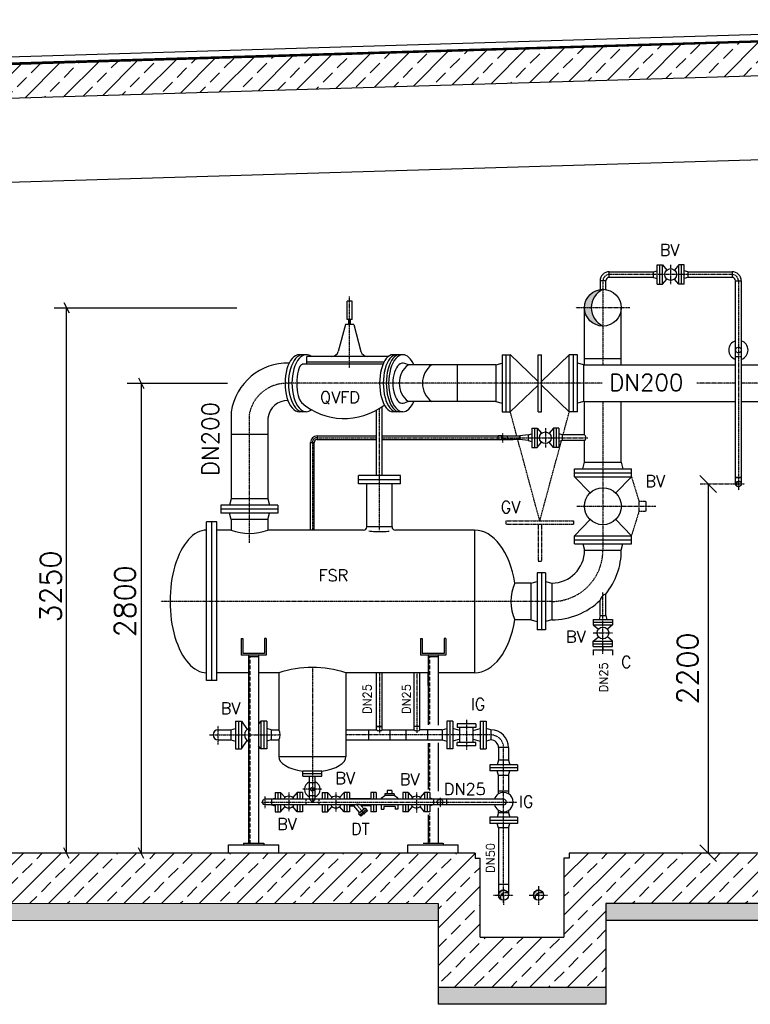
# Model space of a CAD drawing. Header units: millimetres. Extents: x -197187 to 231260338, y -45270 to 70505.
# Tile 74 of 85: x 74256 to 78611, y 8737 to 14603. Entities that reach past the tile are written whole.
import ezdxf
from ezdxf.enums import TextEntityAlignment as Align

# ---------------------------------------------------------------- set-up
doc = ezdxf.new("R2010")
doc.units = ezdxf.units.MM
doc.header["$LTSCALE"] = 0.5
for name, pattern in [('DASHDOT', [1, 0.5, -0.25, 0, -0.25]), ('DOT', [0.25, 0, -0.25]), ('HIDDEN', [0.375, 0.25, -0.125])]:
    doc.linetypes.add(name, pattern=pattern)
for name, color, linetype in [('21', 7, 'Continuous'), ('41', 7, 'Continuous'), ('42', 7, 'Continuous'), ('45', 7, 'Continuous'), ('8', 7, 'Continuous'), ('BEMAßUNG', 7, 'Continuous'), ('Beschriftung', 7, 'Continuous'), ('P-MU025ENTL', 7, 'Continuous'), ('P-MU025ENTLÜ', 7, 'Continuous'), ('P-MU050ENTL', 7, 'Continuous'), ('P-MU150AUSL', 7, 'Continuous'), ('P-MU150EINL', 7, 'Continuous'), ('P-MU200AUSL', 7, 'Continuous'), ('P-MU200EINL', 7, 'Continuous'), ('P-MU250AUSL', 7, 'Continuous')]:
    doc.layers.add(name, color=color, linetype=linetype)
doc.styles.add('ROMANS', font='ROMANS', dxfattribs={"height": 0.2})

# ---------------------------------------------------------------- blocks, each defined once
blk = doc.blocks.new('_Oblique')
at = {"color": 0, "linetype": 'ByBlock', "lineweight": -2}
blk.add_line((-0.5, -0.5), (0.5, 0.5), dxfattribs=at)

msp = doc.modelspace()

# ---------------------------------------------------------------- hatches: boundary and pattern name
at = {"lineweight": 5}
h = msp.add_hatch(dxfattribs=at)
h.set_pattern_fill('ANSI33', color=256, scale=25)
h.set_pattern_definition([(45, (102977.92, 14314.77), (-112.2532, 112.2532), []), (45, (103090.18, 14314.77), (-112.2532, 112.2532), [79.375, -39.6875])])
h.paths.add_polyline_path([(81635.78, 14539.136), (81615.789, 14558.536), (70605.838, 14228.238), (70585.847, 14207.638), (70585.847, 14046.9), (70605.838, 14027.5), (70635.78, 14028.398), (70675.78, 14069.598), (70675.78, 14029.598), (81615.789, 14357.798), (81635.78, 14378.398)])
h = msp.add_hatch(dxfattribs=at)
h.set_pattern_fill('ANSI33', color=256, scale=25)
h.set_pattern_definition([(45, (102252.92, 11568.5), (-112.2532, 112.2532), []), (45, (102365.18, 11568.5), (-112.2532, 112.2532), [79.375, -39.6875])])
h.paths.add_polyline_path([(81485.78, 9636.898), (81235.78, 9636.898), (81235.78, 14316.398), (81255.771, 14336.998), (81295.753, 14338.197), (81295.453, 14348.188), (81425.507, 14352.09), (81425.807, 14342.099), (81465.789, 14343.298), (81485.78, 14323.898)])
h.paths.add_polyline_path([(81235.78, 9636.898), (81485.78, 9636.898), (81485.78, 9336.898), (77750.78, 9336.898), (77750.78, 8836.898), (76750.78, 8836.898), (76750.78, 9336.898), (70735.78, 9336.898), (70735.78, 14001.398), (70755.771, 14021.998), (70795.753, 14023.197), (70795.453, 14033.188), (70925.507, 14037.09), (70925.807, 14027.099), (70965.789, 14028.298), (70985.78, 14008.898), (70985.78, 9636.898), (76970.78, 9636.898), (76970.78, 9606.898), (77000.78, 9606.898), (77000.78, 9136.898), (77500.78, 9136.898), (77500.78, 9606.898), (77530.78, 9606.898), (77530.78, 9636.898)])
at = {"layer": 'Beschriftung', "lineweight": 5}
h = msp.add_hatch(dxfattribs=at)
h.set_pattern_fill('BETON_UNBEWEHRT', color=256, scale=200, angle=90, pattern_type=2)
h.set_pattern_definition([(135, (96877.923, 54498.937), (-35.35534, -35.35534), [25, -12.5])])
h.paths.add_polyline_path([(77750.78, 9336.898), (81635.78, 9336.898), (81635.78, 9236.898), (77750.78, 9236.898)])
h.paths.add_polyline_path([(76750.78, 8836.898), (77750.78, 8836.898), (77750.78, 8736.898), (76750.78, 8736.898)])
h.paths.add_polyline_path([(70585.78, 9336.898), (76750.78, 9336.898), (76750.78, 9236.898), (70585.78, 9236.898)])
at = {"layer": 'P-MU025ENTLÜ', "linetype": 'Continuous', "ltscale": 10}
h = msp.add_hatch(color=256, dxfattribs=at)
h.paths.add_polyline_path([(78540.511, 11853.748), (78540.511, 11850.68, -0.18970256), (78552.327, 11848.911, 0.19675907)])
h.paths.add_polyline_path([(78540.511, 11850.68), (78540.511, 11853.748, 0.41421356), (78523.661, 11836.898), (78527.997, 11836.898, -0.31333681)])
h.paths.add_polyline_path([(78527.997, 11836.898), (78523.661, 11836.898, 0.33714491), (78536.015, 11820.659, -0.30307583)])
at = {"layer": 'P-MU050ENTL', "linetype": 'Continuous', "ltscale": 10}
h = msp.add_hatch(color=256, dxfattribs=at)
h.paths.add_polyline_path([(77140.78, 9417.048), (77140.78, 9400.9, -0.23800733), (77167.93, 9400.008, 0.28780619)])
h.paths.add_polyline_path([(77140.78, 9400.9), (77140.78, 9417.048, 0.41421356), (77110.63, 9386.898), (77126.437, 9386.898, -0.1710683)])
h.paths.add_polyline_path([(77126.437, 9386.898), (77110.63, 9386.898, 0.27424639), (77126.322, 9360.441, -0.23109795)])
h.paths.add_polyline_path([(77348.78, 9417.048, 0.41421356), (77318.63, 9386.898), (77334.437, 9386.898, -0.1710683), (77348.78, 9400.9)])
h.paths.add_polyline_path([(77348.78, 9417.048), (77348.78, 9400.9, -0.23800733), (77375.93, 9400.008, 0.28780619)])
h.paths.add_polyline_path([(77334.437, 9386.898), (77318.63, 9386.898, 0.27424639), (77334.322, 9360.441, -0.23109795)])
at = {"layer": 'P-MU200EINL', "linetype": 'Continuous', "ltscale": 10}
h = msp.add_hatch(color=256, dxfattribs=at)
h.dxf.hatch_style = 1
h.paths.add_polyline_path([(77732.78, 12996.448, 0.41421356), (77623.23, 12886.898), (77662.825, 12886.898, -0.29205151)])
h.paths.add_polyline_path([(77662.825, 12886.898), (77623.23, 12886.898, 0.41421356), (77732.78, 12777.348, -0.29205151)])

# ---------------------------------------------------------------- linework, layer by layer
for p, q in [((81630.421, 14602.648), (70585.847, 14271.305)), ((70605.838, 14228.238), (81615.789, 14558.536)), ((80842.28, 14542.334), (70585.847, 14234.641)), ((70585.847, 14232.64), (80842.28, 14540.333)), ((70675.78, 14029.598), (81640.78, 14358.548)), ((70985.78, 13538.898), (81235.78, 13846.398)), ((76970.78, 9636.898), (70985.78, 9636.898)), ((76970.78, 9636.898), (76970.78, 9606.898)), ((81235.78, 9636.898), (77530.78, 9636.898)), ((77530.78, 9636.898), (77530.78, 9606.898)), ((77530.78, 9636.898), (77530.78, 9606.898)), ((76970.78, 9606.898), (77000.78, 9606.898)), ((77000.78, 9136.898), (77000.78, 9606.898)), ((77500.78, 9606.898), (77500.78, 9136.898)), ((77530.78, 9606.898), (77500.78, 9606.898)), ((77530.78, 9606.898), (77500.78, 9606.898)), ((76750.78, 9336.898), (76750.78, 8736.898)), ((81635.78, 9336.898), (77750.78, 9336.898)), ((77750.78, 9336.898), (77750.78, 8736.898)), ((81635.78, 9236.898), (77750.78, 9236.898)), ((77000.78, 9136.898), (77500.78, 9136.898)), ((77750.78, 8836.898), (76750.78, 8836.898)), ((77750.78, 8736.898), (76750.78, 8736.898))]:
    msp.add_line(p, q)
at = {"lineweight": 5}
for p, q in [((76750.78, 9336.898), (70585.78, 9336.898)), ((70585.78, 9236.898), (76750.78, 9236.898))]:
    msp.add_line(p, q, dxfattribs=at)
at = {"layer": '21', "linetype": 'Continuous', "ltscale": 10}
for p, q in [((75930.197, 12330.764), (75936.038, 12322.206)), ((75735.33, 12131.898), (75516.23, 12131.898)), ((75990.13, 12083.898), (76011.43, 12083.898)), ((76028.78, 12122.548), (76028.78, 12101.248))]:
    msp.add_line(p, q, dxfattribs=at)
at = {"layer": '21', "linetype": 'DASHDOT', "ltscale": 10}
msp.add_line((76000.78, 12083.898), (76000.78, 11561.898), dxfattribs=at)
at = {"layer": '41', "linetype": 'Continuous', "ltscale": 10}
for p, q in [((77556.514, 12606.898), (77532.514, 12606.898)), ((77580.514, 12606.898), (77556.514, 12606.898)), ((77308.78, 12169.398), (77308.78, 12054.398)), ((77308.78, 12169.398), (77340.78, 12169.398)), ((77324.78, 12169.398), (77324.78, 12054.398)), ((77340.78, 12169.398), (77340.78, 12054.398)), ((77340.78, 12169.398), (77367.079, 12138.537)), ((77438.78, 12169.398), (77412.481, 12138.537)), ((77470.78, 12169.398), (77438.78, 12169.398)), ((77438.78, 12169.398), (77438.78, 12054.398)), ((77454.78, 12169.398), (77454.78, 12054.398)), ((77470.78, 12169.398), (77470.78, 12054.398)), ((75990.13, 11561.898), (75990.13, 12083.898)), ((76011.43, 11561.898), (76011.43, 12083.898)), ((76028.78, 12122.548), (76383.93, 12122.548)), ((76028.78, 12101.248), (76383.93, 12101.248)), ((76417.63, 12122.548), (77198.63, 12122.548)), ((76417.63, 12101.248), (77198.63, 12101.248)), ((77236.78, 12101.248), (77236.78, 12122.548)), ((77236.78, 12122.548), (77236.78, 12101.248)), ((77286.78, 12128.748), (77308.78, 12134.643)), ((77286.78, 12128.748), (77286.78, 12095.048)), ((77286.78, 12095.048), (77308.78, 12089.153)), ((77340.78, 12054.398), (77367.079, 12085.259)), ((77438.78, 12054.398), (77412.481, 12085.259)), ((77492.78, 12128.748), (77470.78, 12134.643)), ((77492.78, 12095.048), (77470.78, 12089.153)), ((77492.78, 12095.048), (77492.78, 12128.748)), ((77623.23, 12128.748), (77492.78, 12128.748)), ((77623.23, 12095.048), (77492.78, 12095.048)), ((77308.78, 12054.398), (77340.78, 12054.398)), ((77470.78, 12054.398), (77438.78, 12054.398)), ((77675.28, 11030.305), (77675.28, 10998.305)), ((75575.78, 10916.898), (75575.78, 10816.898)), ((75575.78, 10916.898), (75585.78, 10916.898)), ((75585.78, 10916.898), (75585.78, 10826.898)), ((75725.78, 10916.898), (75715.78, 10916.898)), ((75715.78, 10916.898), (75715.78, 10826.898)), ((75725.78, 10916.898), (75725.78, 10816.898)), ((76645.78, 10916.898), (76645.78, 10816.898)), ((76645.78, 10916.898), (76655.78, 10916.898)), ((76655.78, 10916.898), (76655.78, 10826.898)), ((76795.78, 10916.898), (76785.78, 10916.898)), ((76785.78, 10916.898), (76785.78, 10826.898)), ((76795.78, 10916.898), (76795.78, 10816.898)), ((75725.78, 10816.898), (75575.78, 10816.898)), ((75715.78, 10826.898), (75585.78, 10826.898)), ((75620.78, 10816.898), (75620.78, 9696.898)), ((75680.78, 10806.898), (75620.78, 10806.898)), ((75680.78, 10816.898), (75680.78, 9696.898)), ((76795.78, 10816.898), (76645.78, 10816.898)), ((76785.78, 10826.898), (76655.78, 10826.898)), ((76690.78, 10816.898), (76690.78, 10401.501)), ((76750.78, 10806.898), (76690.78, 10806.898)), ((76750.78, 10816.898), (76750.78, 10399.26)), ((76690.78, 10636.898), (76690.78, 10711.898)), ((76690.78, 10291.689), (76690.78, 10016.037)), ((76750.78, 10293.93), (76750.78, 10005.952)), ((76017.876, 10127.898), (76058.28, 10127.898)), ((76020.904, 10095.898), (76058.28, 10095.898)), ((76022.418, 10111.898), (76058.28, 10111.898)), ((76058.28, 10095.898), (76058.28, 10127.898)), ((76799.78, 9958.748), (76799.78, 9925.048)), ((76690.78, 9864.764), (76690.78, 9696.898)), ((76750.78, 9907.344), (76750.78, 9696.898)), ((75500.78, 9686.898), (75800.78, 9686.898)), ((75500.78, 9636.898), (75500.78, 9686.898)), ((75590.78, 9696.898), (75710.78, 9696.898)), ((75590.78, 9696.898), (75590.78, 9686.898)), ((75710.78, 9696.898), (75710.78, 9686.898)), ((75800.78, 9636.898), (75800.78, 9686.898)), ((76570.78, 9686.898), (76870.78, 9686.898)), ((76570.78, 9636.898), (76570.78, 9686.898)), ((76660.78, 9696.898), (76780.78, 9696.898)), ((76780.78, 9696.898), (76780.78, 9686.898)), ((76870.78, 9636.898), (76870.78, 9686.898))]:
    msp.add_line(p, q, dxfattribs=at)
at = {"layer": '41', "linetype": 'DASHDOT', "ltscale": 10}
for p, q in [((77389.78, 12169.398), (77389.78, 12054.398)), ((76028.78, 12111.898), (76383.93, 12111.898)), ((76417.63, 12111.898), (77642.923, 12111.898)), ((77136.63, 12083.902), (77136.63, 12139.894)), ((75809.307, 10341.898), (75800.78, 10341.898))]:
    msp.add_line(p, q, dxfattribs=at)
at = {"layer": '41', "linetype": 'HIDDEN', "ltscale": 10}
for p, q in [((75628.78, 10806.898), (75628.78, 9696.898)), ((76698.78, 10806.898), (76698.78, 10405.983)), ((76698.78, 10291.689), (76698.78, 10011.554)), ((76698.78, 9873.728), (76698.78, 9696.898))]:
    msp.add_line(p, q, dxfattribs=at)
at = {"layer": '41', "linetype": 'Continuous', "ltscale": 10}
msp.add_circle((77389.78, 12111.898), 35, dxfattribs=at)
for centre, radius, start, end in [((76028.78, 12083.898), 38.65, 90, 180), ((76028.78, 12083.898), 17.35, 90, 180), ((77762.465, 11134.934), 47.458, 105.691625, 168.6834278)]:
    msp.add_arc(centre, radius, start, end, dxfattribs=at)
at = {"layer": '41', "linetype": 'DASHDOT', "ltscale": 10}
msp.add_arc((76028.78, 12083.898), 28, 90, 180, dxfattribs=at)
at = {"layer": '41', "linetype": 'Continuous', "ltscale": 10}
for centre, end_param in [((76400.78, 10372.048), 3.14159265), ((76624.78, 10372.048), 1.33111947)]:
    msp.add_ellipse(centre, major_axis=(-16.85, 0), ratio=0.30551929, start_param=0, end_param=end_param, dxfattribs=at)
at = {"layer": '45', "linetype": 'Continuous', "ltscale": 10}
for p, q in [((77108.63, 12101.248), (77108.63, 12122.548)), ((77136.63, 12122.548), (77108.63, 12122.548)), ((77108.63, 12101.248), (77136.63, 12101.248)), ((77136.63, 12122.548), (77164.63, 12122.548)), ((77164.63, 12101.248), (77136.63, 12101.248)), ((77164.63, 12101.248), (77164.63, 12122.548))]:
    msp.add_line(p, q, dxfattribs=at)
msp.add_arc((77136.63, 12111.898), 10.65, 90, 270, dxfattribs=at)
at = {"layer": 'BEMAßUNG', "linetype": 'Continuous', "ltscale": 10}
for p, q in [((74520.418, 12918.148), (74551.668, 12855.648)), ((74462.746, 12886.898), (75549.816, 12886.898)), ((74536.043, 9636.898), (74536.043, 12886.898)), ((74896.588, 12436.898), (75494.769, 12436.898)), ((74964.391, 12468.148), (74995.641, 12405.648)), ((74980.016, 12436.898), (74980.016, 9636.898)), ((74551.668, 9605.648), (74520.418, 9668.148)), ((74995.641, 9605.648), (74964.391, 9668.148))]:
    msp.add_line(p, q, dxfattribs=at)
at = {"layer": 'BEMAßUNG'}
msp.add_line((78359.961, 11836.898), (78359.961, 9636.898), dxfattribs=at)
at = {"layer": 'P-MU025ENTL', "linetype": 'Continuous', "ltscale": 10}
for p, q in [((77286.78, 12128.748), (77236.78, 12122.548)), ((77286.78, 12095.048), (77236.78, 12101.248)), ((77749.63, 11052.305), (77749.63, 11180.624)), ((77715.93, 11052.305), (77715.93, 11143.869)), ((77675.28, 11030.305), (77790.28, 11030.305)), ((77715.93, 11052.305), (77710.035, 11030.305)), ((77715.93, 11052.305), (77749.63, 11052.305)), ((77749.63, 11052.305), (77755.525, 11030.305)), ((77790.28, 11030.305), (77790.28, 10998.305)), ((77675.28, 11014.305), (77790.28, 11014.305)), ((77675.28, 10998.305), (77790.28, 10998.305)), ((77675.28, 10998.305), (77706.141, 10972.006)), ((77790.28, 10998.305), (77759.419, 10972.006)), ((77675.28, 10900.305), (77706.141, 10926.604)), ((77790.28, 10900.305), (77759.419, 10926.604)), ((77675.28, 10868.305), (77675.28, 10900.305)), ((77675.28, 10900.305), (77790.28, 10900.305)), ((77675.28, 10884.305), (77790.28, 10884.305)), ((77675.28, 10868.305), (77790.28, 10868.305)), ((77732.78, 10868.305), (77732.78, 10848.305)), ((77790.28, 10868.305), (77790.28, 10900.305)), ((77675.28, 10848.305), (77790.28, 10848.305)), ((77675.28, 10848.305), (77675.28, 10816.305)), ((77790.28, 10848.305), (77790.28, 10816.305)), ((76383.93, 10372.048), (76383.93, 10711.898)), ((76417.63, 10372.048), (76417.63, 10711.898)), ((76607.93, 10372.048), (76607.93, 10711.898)), ((76641.63, 10372.048), (76641.63, 10711.898)), ((76417.63, 10392.898), (76383.93, 10392.898)), ((76383.93, 10392.898), (76417.63, 10392.898)), ((76641.63, 10392.898), (76607.93, 10392.898)), ((75943.28, 10095.898), (76058.28, 10095.898)), ((75983.93, 9958.748), (75983.93, 10095.898)), ((76017.63, 9958.748), (76017.63, 10095.898)), ((76017.63, 10055.898), (75983.93, 10055.898)), ((75779.78, 9999.398), (75811.78, 9999.398)), ((75779.78, 9999.398), (75779.78, 9958.748)), ((75795.78, 9999.398), (75795.78, 9958.748)), ((75811.78, 9999.398), (75838.079, 9968.537)), ((75811.78, 9999.398), (75811.78, 9958.748)), ((75909.78, 9999.398), (75883.481, 9968.537)), ((75941.78, 9999.398), (75909.78, 9999.398)), ((75909.78, 9999.398), (75909.78, 9958.748)), ((75925.78, 9999.398), (75925.78, 9958.748)), ((75941.78, 9999.398), (75941.78, 9958.748)), ((75983.93, 9979.898), (76017.63, 9979.898)), ((76059.78, 9999.398), (76091.78, 9999.398)), ((76059.78, 9999.398), (76059.78, 9958.748)), ((76075.78, 9999.398), (76075.78, 9958.748)), ((76091.78, 9999.398), (76118.079, 9968.537)), ((76091.78, 9999.398), (76091.78, 9958.748)), ((76189.78, 9999.398), (76163.481, 9968.537)), ((76221.78, 9999.398), (76189.78, 9999.398)), ((76189.78, 9999.398), (76189.78, 9958.748)), ((76205.78, 9999.398), (76205.78, 9958.748)), ((76221.78, 9999.398), (76221.78, 9958.748)), ((76381.78, 9999.398), (76349.78, 9999.398)), ((76349.78, 9999.398), (76349.78, 9958.748)), ((76365.78, 9999.398), (76365.78, 9958.748)), ((76381.78, 9999.398), (76381.78, 9958.748)), ((76411.78, 9964.398), (76432.652, 9980.27)), ((76488.908, 9990.27), (76432.652, 9990.27)), ((76432.652, 9990.27), (76432.652, 9980.27)), ((76488.908, 9980.27), (76432.652, 9980.27)), ((76473.908, 10010.27), (76447.652, 10010.27)), ((76447.652, 10010.27), (76447.652, 9990.27)), ((76473.908, 10010.27), (76473.908, 9990.27)), ((76488.908, 9990.27), (76488.908, 9980.27)), ((76509.78, 9964.398), (76488.908, 9980.27)), ((76571.78, 9999.398), (76539.78, 9999.398)), ((76539.78, 9999.398), (76539.78, 9958.748)), ((76555.78, 9999.398), (76555.78, 9958.748)), ((76571.78, 9999.398), (76598.079, 9968.537)), ((76571.78, 9999.398), (76571.78, 9958.748)), ((76669.78, 9999.398), (76643.481, 9968.537)), ((76701.78, 9999.398), (76669.78, 9999.398)), ((76669.78, 9999.398), (76669.78, 9958.748)), ((76685.78, 9999.398), (76685.78, 9958.748)), ((76701.78, 9999.398), (76701.78, 9958.748)), ((77140.78, 9958.748), (75719.78, 9958.748)), ((77140.78, 9925.048), (75719.78, 9925.048)), ((75757.78, 9958.748), (75779.78, 9964.643)), ((75757.78, 9958.748), (75757.78, 9925.048)), ((75757.78, 9925.048), (75779.78, 9919.153)), ((75779.78, 9925.048), (75779.78, 9884.398)), ((75795.78, 9925.048), (75795.78, 9884.398)), ((75811.78, 9925.048), (75811.78, 9884.398)), ((75811.78, 9884.398), (75838.079, 9915.259)), ((75909.78, 9884.398), (75883.481, 9915.259)), ((75909.78, 9925.048), (75909.78, 9884.398)), ((75925.78, 9925.048), (75925.78, 9884.398)), ((75941.78, 9925.048), (75941.78, 9884.398)), ((76059.78, 9925.048), (76059.78, 9884.398)), ((76075.78, 9925.048), (76075.78, 9884.398)), ((76091.78, 9925.048), (76091.78, 9884.398)), ((76091.78, 9884.398), (76118.079, 9915.259)), ((76189.78, 9884.398), (76163.481, 9915.259)), ((76189.78, 9925.048), (76189.78, 9884.398)), ((76205.78, 9925.048), (76205.78, 9884.398)), ((76221.78, 9963.748), (76349.78, 9963.748)), ((76221.78, 9925.048), (76221.78, 9884.398)), ((76221.78, 9920.048), (76248.279, 9920.048)), ((76283.56, 9878.002), (76248.279, 9920.048)), ((76349.78, 9920.048), (76292.271, 9920.048)), ((76309.375, 9899.664), (76292.271, 9920.048)), ((76349.78, 9925.048), (76349.78, 9884.398)), ((76365.78, 9925.048), (76365.78, 9884.398)), ((76381.78, 9925.048), (76381.78, 9884.398)), ((76411.78, 9964.398), (76411.78, 9958.748)), ((76411.78, 9925.048), (76411.78, 9899.398)), ((76494.78, 9914.398), (76426.78, 9914.398)), ((76426.78, 9914.398), (76426.78, 9899.398)), ((76494.78, 9914.398), (76494.78, 9899.398)), ((76509.78, 9964.398), (76509.78, 9958.748)), ((76509.78, 9925.048), (76509.78, 9899.398)), ((76539.78, 9925.048), (76539.78, 9884.398)), ((76555.78, 9925.048), (76555.78, 9884.398)), ((76571.78, 9925.048), (76571.78, 9884.398)), ((76571.78, 9884.398), (76598.079, 9915.259)), ((76669.78, 9884.398), (76643.481, 9915.259)), ((76669.78, 9925.048), (76669.78, 9884.398)), ((76685.78, 9925.048), (76685.78, 9884.398)), ((76723.78, 9958.748), (76701.78, 9964.643)), ((76723.78, 9925.048), (76701.78, 9919.153)), ((76701.78, 9925.048), (76701.78, 9884.398)), ((76723.78, 9958.748), (76723.78, 9925.048)), ((75779.78, 9884.398), (75811.78, 9884.398)), ((75941.78, 9884.398), (75909.78, 9884.398)), ((76059.78, 9884.398), (76091.78, 9884.398)), ((76221.78, 9884.398), (76189.78, 9884.398)), ((76316.268, 9905.448), (76276.667, 9872.219)), ((76276.667, 9872.219), (76289.523, 9856.898)), ((76322.696, 9897.787), (76283.095, 9864.558)), ((76329.124, 9890.127), (76289.523, 9856.898)), ((76316.268, 9905.448), (76329.124, 9890.127)), ((76381.78, 9884.398), (76349.78, 9884.398)), ((76411.78, 9899.398), (76426.78, 9899.398)), ((76509.78, 9899.398), (76494.78, 9899.398)), ((76571.78, 9884.398), (76539.78, 9884.398)), ((76701.78, 9884.398), (76669.78, 9884.398))]:
    msp.add_line(p, q, dxfattribs=at)
at = {"layer": 'P-MU025ENTL', "linetype": 'DASHDOT', "ltscale": 10}
for p, q in [((77732.78, 10825.744), (77732.78, 11189.789)), ((77675.28, 10949.305), (77790.28, 10949.305)), ((76000.78, 10743.114), (76000.78, 9941.898)), ((76400.78, 10711.898), (76400.78, 10352.744)), ((76624.78, 10354.847), (76624.78, 10711.898)), ((75719.78, 9905.549), (75719.78, 9975.863)), ((75860.78, 9999.398), (75860.78, 9887.853)), ((76057.462, 10017.898), (75944.098, 10017.898)), ((76140.78, 9999.398), (76140.78, 9884.398)), ((76620.78, 9999.398), (76620.78, 9879.789)), ((75697.489, 9941.898), (77221.036, 9941.898)), ((76313.326, 9868.742), (76261.951, 9929.969)), ((76761.78, 9967.053), (76761.78, 9912.296))]:
    msp.add_line(p, q, dxfattribs=at)
at = {"layer": 'P-MU025ENTL', "linetype": 'Continuous', "ltscale": 10}
msp.add_circle((77732.78, 10949.305), 35, dxfattribs=at)
at = {"layer": 'P-MU025ENTL', "linetype": 'DASHDOT', "ltscale": 10}
msp.add_circle((76761.78, 9941.898), 16.85, dxfattribs=at)
at = {"layer": 'P-MU025ENTL', "linetype": 'Continuous', "ltscale": 10}
for centre, radius, start, end in [((76000.78, 10017.898), 47.5, 110.7773169, 249.2226831), ((76000.78, 10017.898), 47.5, 290.7773169, 69.2226831), ((75860.78, 9941.898), 35, 28.7787472, 151.2212528), ((76140.78, 9941.898), 35, 28.7787472, 151.2212528), ((76620.78, 9941.898), 35, 28.7787472, 151.2212528), ((77140.868, 9941.898), 57.5, 90.0877861, 162.9597472), ((77140.868, 9941.898), 57.5, 269.9122139, 90.0877861), ((75719.78, 9941.898), 16.85, 90, 270), ((75860.78, 9941.898), 35, 208.7787472, 331.2212528), ((76140.78, 9941.898), 35, 208.7787472, 331.2212528), ((76620.78, 9941.898), 35, 205.8048694, 319.6540611), ((77140.868, 9941.898), 57.5, 197.0402528, 269.9122139), ((77140.78, 9941.898), 16.85, 270, 90)]:
    msp.add_arc(centre, radius, start, end, dxfattribs=at)
msp.add_ellipse((76270.275, 9920.048), major_axis=(-21.996, 0), ratio=0.33834032, start_param=3.14159265, end_param=6.28318531, dxfattribs=at)
at = {"layer": 'P-MU025ENTLÜ', "linetype": 'Continuous', "ltscale": 10}
for p, q in [((76383.93, 11886.898), (76383.93, 12277.112)), ((76417.63, 11886.898), (76417.63, 12298.212))]:
    msp.add_line(p, q, dxfattribs=at)
msp.add_lwpolyline([(78523.661, 11836.898), (78523.661, 11874.898), (78557.361, 11874.898), (78557.361, 11836.898)], dxfattribs=at)
msp.add_circle((78540.511, 11836.898), 16.85, dxfattribs=at)
msp.add_arc((78544.171, 11834.785), 16.311, 60, 240, dxfattribs=at)
at = {"layer": 'P-MU050ENTL', "linetype": 'DASHDOT', "ltscale": 10}
for p, q in [((75439.78, 10284.299), (75439.78, 10395.93)), ((75439.78, 10284.299), (75439.78, 10395.93)), ((76919.78, 10430.988), (76919.78, 10252.808)), ((75388.32, 10341.898), (75800.78, 10341.898)), ((77064.78, 10341.898), (76200.78, 10341.898)), ((77140.78, 9340.846), (77140.78, 10265.898)), ((77081.053, 9386.898), (77197.328, 9386.898)), ((77140.78, 9386.898), (77140.78, 9330.33)), ((77292.749, 9386.898), (77403.337, 9386.898)), ((77348.78, 9440.052), (77348.78, 9330.33))]:
    msp.add_line(p, q, dxfattribs=at)
at = {"layer": 'P-MU050ENTL', "linetype": 'Continuous', "ltscale": 10}
for p, q in [((75542.78, 10424.398), (75542.78, 10259.398)), ((75542.78, 10424.398), (75578.78, 10424.398)), ((75542.78, 10424.398), (75542.78, 10372.048)), ((75542.78, 10424.398), (75578.78, 10424.398)), ((75560.78, 10424.398), (75560.78, 10259.398)), ((75560.78, 10424.398), (75560.78, 10372.048)), ((75578.78, 10424.398), (75578.78, 10259.398)), ((75578.78, 10424.398), (75613.043, 10374.807)), ((75578.78, 10424.398), (75578.78, 10372.048)), ((75578.78, 10424.398), (75613.043, 10374.807)), ((75692.78, 10424.398), (75680.78, 10407.029)), ((75692.78, 10424.398), (75680.78, 10407.029)), ((75728.78, 10424.398), (75692.78, 10424.398)), ((75692.78, 10424.398), (75692.78, 10259.398)), ((75728.78, 10424.398), (75692.78, 10424.398)), ((75692.78, 10424.398), (75692.78, 10372.048)), ((75710.78, 10424.398), (75710.78, 10259.398)), ((75710.78, 10424.398), (75710.78, 10372.048)), ((75728.78, 10424.398), (75728.78, 10259.398)), ((75728.78, 10424.398), (75728.78, 10372.048)), ((76837.78, 10424.398), (76801.78, 10424.398)), ((76801.78, 10424.398), (76801.78, 10259.398)), ((76819.78, 10424.398), (76819.78, 10259.398)), ((76837.78, 10424.398), (76837.78, 10259.398)), ((76974.78, 10406.898), (76864.78, 10406.898)), ((76864.78, 10406.898), (76864.78, 10386.898)), ((76974.78, 10386.898), (76864.78, 10386.898)), ((76879.78, 10296.898), (76879.78, 10386.898)), ((76959.78, 10296.898), (76959.78, 10386.898)), ((76974.78, 10406.898), (76974.78, 10386.898)), ((77001.78, 10424.398), (77001.78, 10259.398)), ((77001.78, 10424.398), (77037.78, 10424.398)), ((77019.78, 10424.398), (77019.78, 10259.398)), ((77037.78, 10424.398), (77037.78, 10259.398)), ((75439.78, 10372.048), (75515.78, 10372.048)), ((75515.78, 10372.048), (75542.78, 10379.283)), ((75515.78, 10372.048), (75542.78, 10379.283)), ((75515.78, 10372.048), (75515.78, 10311.748)), ((75755.78, 10372.048), (75728.78, 10379.283)), ((75755.78, 10372.048), (75728.78, 10379.283)), ((75755.78, 10372.048), (75800.78, 10372.048)), ((75755.78, 10372.048), (75800.78, 10372.048)), ((75755.78, 10372.048), (75755.78, 10311.748)), ((76200.78, 10372.048), (76383.93, 10372.048)), ((76200.78, 10372.048), (76383.93, 10372.048)), ((76336.78, 10311.748), (76336.78, 10372.048)), ((76336.78, 10311.748), (76336.78, 10372.048)), ((76417.63, 10372.048), (76607.93, 10372.048)), ((76417.63, 10372.048), (76607.93, 10372.048)), ((76464.78, 10311.748), (76464.78, 10372.048)), ((76464.78, 10311.748), (76464.78, 10372.048)), ((76560.78, 10311.748), (76560.78, 10372.048)), ((76560.78, 10311.748), (76560.78, 10372.048)), ((76714.538, 10372.048), (76641.63, 10372.048)), ((76774.78, 10372.048), (76680.78, 10372.048)), ((76688.78, 10311.748), (76688.78, 10372.048)), ((76688.78, 10311.748), (76688.78, 10372.048)), ((76774.78, 10372.048), (76801.78, 10379.283)), ((76774.78, 10372.048), (76774.78, 10311.748)), ((76879.78, 10368.029), (76837.78, 10379.283)), ((76959.78, 10368.029), (77001.78, 10379.283)), ((77064.78, 10372.048), (77037.78, 10379.283)), ((77064.78, 10372.048), (77064.78, 10311.748)), ((75439.78, 10311.748), (75515.78, 10311.748)), ((75515.78, 10311.748), (75542.78, 10304.513)), ((75515.78, 10311.748), (75542.78, 10304.513)), ((75578.78, 10259.398), (75613.043, 10308.989)), ((75578.78, 10259.398), (75613.043, 10308.989)), ((75692.78, 10259.398), (75680.78, 10276.766)), ((75692.78, 10259.398), (75680.78, 10276.766)), ((75755.78, 10311.748), (75728.78, 10304.513)), ((75755.78, 10311.748), (75728.78, 10304.513)), ((75755.78, 10311.748), (75800.78, 10311.748)), ((76200.78, 10311.748), (76620.78, 10311.748)), ((76200.78, 10311.748), (76735.893, 10311.748)), ((76680.78, 10311.748), (76774.78, 10311.748)), ((76774.78, 10311.748), (76801.78, 10304.513)), ((76879.78, 10315.767), (76837.78, 10304.513)), ((76974.78, 10296.898), (76864.78, 10296.898)), ((76864.78, 10276.898), (76864.78, 10296.898)), ((76974.78, 10276.898), (76864.78, 10276.898)), ((76959.78, 10296.898), (76879.78, 10296.898)), ((76959.78, 10315.767), (77001.78, 10304.513)), ((76974.78, 10276.898), (76974.78, 10296.898)), ((77064.78, 10311.748), (77037.78, 10304.513)), ((77170.93, 10265.898), (77110.63, 10265.898)), ((77110.63, 10265.898), (77110.63, 10190.898)), ((77170.93, 10265.898), (77170.93, 10190.898)), ((75542.78, 10259.398), (75578.78, 10259.398)), ((75542.78, 10259.398), (75578.78, 10259.398)), ((75728.78, 10259.398), (75692.78, 10259.398)), ((75728.78, 10259.398), (75692.78, 10259.398)), ((76837.78, 10259.398), (76801.78, 10259.398)), ((77001.78, 10259.398), (77037.78, 10259.398)), ((77223.28, 10163.898), (77058.28, 10163.898)), ((77058.28, 10163.898), (77058.28, 10127.898)), ((77110.63, 10190.898), (77103.395, 10163.898)), ((77170.93, 10190.898), (77110.63, 10190.898)), ((77170.93, 10190.898), (77178.165, 10163.898)), ((77223.28, 10163.898), (77223.28, 10127.898)), ((77223.28, 10145.898), (77058.28, 10145.898)), ((77223.28, 10127.898), (77058.28, 10127.898)), ((77110.63, 10100.898), (77103.395, 10127.898)), ((77170.93, 10100.898), (77110.63, 10100.898)), ((77110.63, 9990.805), (77110.63, 10100.898)), ((77170.93, 10100.898), (77178.165, 10127.898)), ((77170.93, 10100.898), (77170.93, 9990.913)), ((77170.93, 10005.898), (77110.63, 10005.898)), ((77110.63, 9877.898), (77103.395, 9850.898)), ((77110.63, 9877.898), (77110.63, 9892.991)), ((77170.93, 9877.898), (77110.63, 9877.898)), ((77170.93, 9892.882), (77170.93, 9877.898)), ((77170.93, 9877.898), (77178.165, 9850.898)), ((77223.28, 9850.898), (77058.28, 9850.898)), ((77058.28, 9850.898), (77058.28, 9814.898)), ((77223.28, 9832.898), (77058.28, 9832.898)), ((77223.28, 9814.898), (77058.28, 9814.898)), ((77110.63, 9787.898), (77103.395, 9814.898)), ((77170.93, 9787.898), (77178.165, 9814.898)), ((77223.28, 9850.898), (77223.28, 9814.898)), ((77110.63, 9787.898), (77110.63, 9386.898)), ((77170.93, 9787.898), (77110.63, 9787.898)), ((77170.93, 9450.898), (77110.63, 9450.898))]:
    msp.add_line(p, q, dxfattribs=at)
at = {"layer": 'P-MU050ENTL'}
msp.add_line((77170.93, 9787.898), (77170.93, 9386.898), dxfattribs=at)
at = {"layer": 'P-MU050ENTL', "linetype": 'Continuous', "ltscale": 10}
for points in [[(77167.93, 9400.008, 1.37095256), (77126.322, 9360.441, -0.72941984), (77167.93, 9400.008)], [(77375.93, 9400.008, 1.37095256), (77334.322, 9360.441, -0.72941984), (77375.93, 9400.008)]]:
    msp.add_lwpolyline(points, format="xyb", dxfattribs=at)
for centre in [(77140.78, 9386.898), (77348.78, 9386.898)]:
    msp.add_circle(centre, 30.15, dxfattribs=at)
for centre, radius, start, end in [((75439.78, 10341.898), 30.15, 90, 270), ((75439.78, 10341.898), 30.15, 90, 270), ((75635.78, 10341.898), 40, 112.0243139, 180), ((75635.78, 10341.898), 40, 180, 247.9756861), ((75635.78, 10341.898), 40, 112.0243139, 131.0837333), ((75751.742, 10341.898), 57.565, 328.4154472, 31.58455), ((77064.78, 10265.898), 106.15, 0, 90), ((75635.78, 10341.898), 40, 228.9162667, 247.9756861), ((77064.78, 10265.898), 45.85, 0, 90)]:
    msp.add_arc(centre, radius, start, end, dxfattribs=at)
at = {"layer": 'P-MU050ENTL', "linetype": 'DASHDOT', "ltscale": 10}
msp.add_arc((77064.78, 10265.898), 76, 0, 90, dxfattribs=at)
at = {"layer": 'P-MU050ENTL', "linetype": 'Continuous', "ltscale": 10}
for centre, major_axis, start_param, end_param in [((76400.78, 10372.048), (16.85, 0), 3.14159265, 6.28318531), ((76624.78, 10372.048), (-16.85, 0), 0, 3.14159265)]:
    msp.add_ellipse(centre, major_axis=major_axis, ratio=0.30551929, start_param=start_param, end_param=end_param, dxfattribs=at)
at = {"layer": 'P-MU150AUSL', "linetype": 'Continuous', "ltscale": 10}
msp.add_arc((77608.875, 12111.898), 22.136, 310.4285472, 49.5714556, dxfattribs=at)
at = {"layer": 'P-MU200AUSL', "linetype": 'HIDDEN', "ltscale": 10}
msp.add_line((78523.661, 12596.448), (78557.361, 12596.448), dxfattribs=at)
msp.add_circle((78540.511, 12634.448), 16.85, dxfattribs=at)
at = {"layer": 'P-MU200EINL', "linetype": 'Continuous', "ltscale": 10}
for p, q in [((78055.645, 13026.948), (78055.645, 13141.948)), ((78055.645, 13141.948), (78087.645, 13141.948)), ((78071.645, 13026.948), (78071.645, 13141.948)), ((78087.645, 13026.948), (78087.645, 13141.948)), ((78087.645, 13141.948), (78113.944, 13111.087)), ((78185.645, 13141.948), (78159.347, 13111.087)), ((78185.645, 13026.948), (78185.645, 13141.948)), ((78217.645, 13141.948), (78185.645, 13141.948)), ((78201.645, 13026.948), (78201.645, 13141.948)), ((78217.645, 13026.948), (78217.645, 13141.948)), ((78033.645, 13101.298), (78055.645, 13107.193)), ((78033.645, 13067.598), (78033.645, 13101.298)), ((78239.645, 13101.298), (78217.645, 13107.193)), ((78239.645, 13101.298), (78239.645, 13067.598)), ((78033.645, 13067.598), (78055.645, 13061.703)), ((78055.645, 13026.948), (78087.645, 13026.948)), ((78087.645, 13026.948), (78113.944, 13057.809)), ((78185.645, 13026.948), (78159.347, 13057.809)), ((78217.645, 13026.948), (78185.645, 13026.948)), ((78239.645, 13067.598), (78217.645, 13061.703)), ((76237.904, 12925.898), (76207.904, 12925.898)), ((76207.904, 12815.898), (76207.904, 12925.898)), ((76237.904, 12815.898), (76237.904, 12925.898)), ((77623.23, 12546.448), (77623.23, 12886.898)), ((77842.33, 12546.448), (77842.33, 12886.898)), ((76237.904, 12815.898), (76207.904, 12815.898)), ((76217.904, 12785.898), (76217.904, 12815.898)), ((76227.904, 12785.898), (76227.904, 12815.898)), ((76197.904, 12785.898), (76155.206, 12626.545)), ((76247.904, 12785.898), (76197.904, 12785.898)), ((76247.904, 12785.898), (76290.603, 12626.545)), ((75964.396, 12606.898), (75922.827, 12606.898)), ((75968.904, 12549.898), (75968.904, 12596.898)), ((76454.379, 12596.898), (75968.904, 12596.898)), ((76427.191, 12561.898), (75968.904, 12561.898)), ((76540.303, 12606.898), (76481.413, 12606.898)), ((76573.212, 12546.448), (76551.241, 12554.614)), ((77094.514, 12546.448), (77132.514, 12556.63)), ((77132.514, 12606.898), (77132.514, 12266.898)), ((77132.514, 12606.898), (77180.514, 12606.898)), ((77156.514, 12266.898), (77156.514, 12606.898)), ((77179.486, 12607.885), (77346.514, 12447.486)), ((77180.514, 12266.898), (77180.514, 12606.898)), ((77346.514, 12266.898), (77346.514, 12606.898)), ((77346.514, 12606.898), (77366.514, 12606.898)), ((77366.514, 12266.898), (77366.514, 12606.898)), ((77366.514, 12447.486), (77532.514, 12606.898)), ((77532.514, 12266.898), (77532.514, 12606.898)), ((77556.514, 12266.898), (77556.514, 12606.898)), ((77580.514, 12266.898), (77580.514, 12606.898)), ((77618.514, 12546.448), (77580.514, 12556.63)), ((77842.33, 12581.898), (77623.23, 12581.898)), ((76421.643, 12549.898), (75940.56, 12549.898)), ((77094.514, 12546.448), (76573.212, 12546.448)), ((76864.514, 12546.448), (76864.514, 12327.348)), ((77094.514, 12546.448), (77094.514, 12327.348)), ((77618.514, 12327.348), (77618.514, 12546.448)), ((77346.514, 12426.31), (77180.514, 12266.898)), ((77532.514, 12266.898), (77366.514, 12426.31)), ((76573.212, 12327.348), (76551.241, 12319.182)), ((77094.514, 12327.348), (76573.212, 12327.348)), ((77094.514, 12327.348), (77132.514, 12317.166)), ((77618.514, 12327.348), (77580.514, 12317.166)), ((77623.23, 12128.748), (77623.23, 12327.348)), ((77842.33, 11965.898), (77842.33, 12327.348)), ((75516.23, 12266.898), (75516.23, 11748.898)), ((75964.396, 12266.898), (75922.827, 12266.898)), ((76540.303, 12266.898), (76481.413, 12266.898)), ((77132.514, 12266.898), (77156.514, 12266.898)), ((77156.514, 12266.898), (77180.514, 12266.898)), ((77346.514, 12266.898), (77366.514, 12266.898)), ((77556.514, 12266.898), (77532.514, 12266.898)), ((77580.514, 12266.898), (77556.514, 12266.898)), ((75735.33, 12229.247), (75735.33, 11748.898)), ((77623.23, 11965.898), (77623.23, 12095.048)), ((77562.78, 11927.898), (77902.78, 11927.898)), ((77562.78, 11879.898), (77562.78, 11927.898)), ((77613.048, 11927.898), (77623.23, 11965.898)), ((77623.23, 11965.898), (77842.33, 11965.898)), ((77842.33, 11965.898), (77852.512, 11927.898)), ((77902.78, 11879.898), (77902.78, 11927.898)), ((76275.78, 11836.898), (76275.78, 11886.898)), ((76525.78, 11886.898), (76275.78, 11886.898)), ((76525.78, 11861.898), (76275.78, 11861.898)), ((76525.78, 11836.898), (76525.78, 11886.898)), ((77562.78, 11903.898), (77902.78, 11903.898)), ((77562.78, 11879.898), (77902.78, 11879.898)), ((77562.78, 11879.898), (77656.359, 11783.017)), ((77902.78, 11879.898), (77809.201, 11783.017)), ((76525.78, 11836.898), (76275.78, 11836.898)), ((76325.78, 11581.898), (76325.78, 11836.898)), ((76475.78, 11581.898), (76475.78, 11836.898)), ((75516.23, 11748.898), (75506.048, 11710.898)), ((75735.33, 11748.898), (75516.23, 11748.898)), ((75735.33, 11748.898), (75745.512, 11710.898)), ((75455.78, 11710.898), (75455.78, 11662.898)), ((75795.78, 11710.898), (75455.78, 11710.898)), ((75795.78, 11686.898), (75455.78, 11686.898)), ((75795.78, 11710.898), (75795.78, 11662.898)), ((75795.78, 11662.898), (75455.78, 11662.898)), ((75516.23, 11624.898), (75506.048, 11662.898)), ((75516.23, 11624.898), (75516.23, 11561.898)), ((75735.33, 11624.898), (75516.23, 11624.898)), ((75735.33, 11624.898), (75745.512, 11662.898)), ((75735.33, 11624.898), (75735.33, 11561.898)), ((77156.514, 11596.898), (77156.514, 11616.898)), ((77556.514, 11616.898), (77556.514, 11596.898)), ((77656.359, 11624.779), (77562.78, 11527.898)), ((77809.201, 11624.779), (77902.78, 11527.898)), ((75370.78, 10665.921), (75370.78, 11611.898)), ((75430.78, 11611.898), (75370.78, 11611.898)), ((75400.78, 10665.921), (75400.78, 11611.898)), ((75430.78, 10665.921), (75430.78, 11611.898)), ((75516.23, 11561.898), (75430.78, 11561.898)), ((76305.78, 11561.898), (75735.33, 11561.898)), ((76475.78, 11581.898), (76325.78, 11581.898)), ((76505.78, 11561.898), (76495.78, 11561.898)), ((76967.78, 11561.898), (76495.78, 11561.898)), ((76967.78, 11561.898), (76967.78, 10711.898)), ((77562.78, 11479.898), (77562.78, 11527.898)), ((77562.78, 11527.898), (77902.78, 11527.898)), ((77562.78, 11503.898), (77902.78, 11503.898)), ((77902.78, 11479.898), (77902.78, 11527.898)), ((77562.78, 11479.898), (77902.78, 11479.898)), ((77613.048, 11479.898), (77623.23, 11441.898)), ((77623.23, 11441.898), (77842.33, 11441.898)), ((77842.33, 11441.898), (77852.512, 11479.898)), ((77346.514, 11376.898), (77366.514, 11376.898)), ((77389.78, 11306.898), (77341.78, 11306.898)), ((77341.78, 11306.898), (77341.78, 10966.898)), ((77365.78, 11306.898), (77365.78, 10966.898)), ((77389.78, 11306.898), (77389.78, 10966.898)), ((77303.78, 11246.448), (77207.399, 11246.448)), ((77303.78, 11246.448), (77341.78, 11256.63)), ((77303.78, 11246.448), (77303.78, 11027.348)), ((77389.78, 11256.63), (77427.78, 11246.448)), ((77427.78, 11246.448), (77427.78, 11027.348)), ((77303.78, 11027.348), (77207.399, 11027.348)), ((77303.78, 11027.348), (77341.78, 11017.166)), ((77427.78, 11027.348), (77389.78, 11017.166)), ((77389.78, 10966.898), (77341.78, 10966.898)), ((75620.78, 10711.898), (75430.78, 10711.898)), ((75800.78, 10711.898), (75680.78, 10711.898)), ((75800.78, 10711.898), (75800.78, 10372.048)), ((76690.78, 10711.898), (76200.78, 10711.898)), ((76200.78, 10711.898), (76200.78, 10212.898)), ((76967.78, 10711.898), (76750.78, 10711.898)), ((75430.78, 10665.921), (75370.78, 10665.921)), ((75800.78, 10311.748), (75800.78, 10212.898)), ((75800.78, 10212.898), (76200.78, 10212.898)), ((75943.28, 10095.898), (75943.28, 10127.898)), ((75943.28, 10127.898), (76058.28, 10127.898)), ((75943.28, 10111.898), (76058.28, 10111.898)), ((76058.28, 10095.898), (76058.28, 10127.898))]:
    msp.add_line(p, q, dxfattribs=at)
at = {"layer": 'P-MU200EINL', "linetype": 'DASHDOT', "ltscale": 10}
for p, q in [((78136.645, 13026.948), (78136.645, 13141.948)), ((78502.511, 13084.448), (77770.78, 13084.448)), ((77732.78, 13046.448), (77732.78, 12546.448)), ((78540.511, 13046.448), (78540.511, 12254.939)), ((76222.904, 12528.626), (76222.904, 12954.872)), ((77893.636, 12886.898), (77571.924, 12886.898)), ((77729.091, 12436.898), (75858.404, 12436.898)), ((78523.661, 12436.898), (78292.439, 12436.898)), ((79231.001, 12436.898), (78557.361, 12436.898)), ((77732.78, 12327.348), (77732.78, 11441.898)), ((76400.78, 11561.898), (76400.78, 12287.08)), ((77219.6, 12122.548), (77180.514, 12266.898)), ((77495.107, 12128.748), (77532.514, 12266.898)), ((75625.78, 11485.845), (75625.78, 12257.148)), ((78540.511, 12257.662), (78540.511, 11799.917)), ((77356.514, 11616.898), (77225.367, 12101.248)), ((77356.514, 11616.898), (77485.451, 12093.084)), ((77902.78, 11879.898), (77947.78, 11733.898)), ((78312.996, 11836.898), (78577.492, 11836.898)), ((77947.78, 11733.898), (77947.78, 11673.898)), ((77947.78, 11733.898), (77987.78, 11733.898)), ((77987.78, 11733.898), (77987.78, 11673.898)), ((77576.849, 11703.898), (78047.638, 11703.898)), ((77947.78, 11673.898), (77902.78, 11527.898)), ((77947.78, 11673.898), (77987.78, 11673.898)), ((77156.514, 11616.898), (77556.514, 11616.898)), ((77156.514, 11596.898), (77556.514, 11596.898)), ((77346.514, 11596.898), (77346.514, 11376.898)), ((77366.514, 11596.898), (77366.514, 11376.898)), ((77427.78, 11136.898), (75097.382, 11136.898))]:
    msp.add_line(p, q, dxfattribs=at)
at = {"layer": 'P-MU200EINL'}
for p, q in [((77618.514, 12546.448), (78523.661, 12546.448)), ((78557.361, 12546.448), (79230.944, 12546.448)), ((77618.514, 12327.348), (78523.661, 12327.348)), ((78557.361, 12327.348), (79230.944, 12327.348))]:
    msp.add_line(p, q, dxfattribs=at)
at = {"layer": 'P-MU200EINL', "linetype": 'Continuous', "ltscale": 10}
for points in [[(78033.645, 13067.598), (77770.78, 13067.598), (77770.78, 13101.298), (78033.645, 13101.298)], [(78239.645, 13101.298), (78502.511, 13101.298), (78502.511, 13067.598), (78239.645, 13067.598)], [(77749.63, 12995.144), (77749.63, 13046.448), (77715.93, 13046.448), (77715.93, 12995.144)]]:
    msp.add_lwpolyline(points, dxfattribs=at)
for points in [[(78557.361, 11874.898), (78523.661, 11874.898), (78523.661, 13046.448), (78557.361, 13046.448)], [(77236.78, 12122.548), (77236.78, 12101.248), (77164.63, 12101.248), (77164.63, 12122.548)]]:
    msp.add_lwpolyline(points, close=True, dxfattribs=at)
for centre, radius in [((78136.645, 13084.448), 35), ((77732.78, 12886.898), 109.55), ((77732.78, 11703.898), 110)]:
    msp.add_circle(centre, radius, dxfattribs=at)
for centre, radius, start, end in [((77770.78, 13046.448), 54.85, 90, 180), ((78502.511, 13046.448), 54.85, 0, 90), ((77770.78, 13046.448), 21.15, 90, 180), ((78502.511, 13046.448), 21.15, 0, 90), ((77783.58, 12886.898), 120.755, 114.8779045, 245.1220955), ((78540.511, 12634.448), 57.5, 107.0402528, 252.9597472), ((78540.511, 12634.448), 57.5, 287.0402528, 72.9597472), ((76116.569, 12636.898), 40, 270, 344.9999917), ((76329.24, 12636.898), 40, 194.9999917, 270), ((76655.374, 12436.898), 136.938, 126.8698972, 233.1301028), ((76794.678, 12436.898), 137.239, 127.0373, 232.9627), ((75625.78, 11847.269), 305.676, 248.9988806, 291.0011194), ((76305.78, 11581.898), 20, 270, 0), ((76495.78, 11581.898), 20, 180, 270), ((77427.78, 11441.898), 195.45, 270, 0), ((77427.78, 11441.898), 414.55, 320.9306833, 0), ((77458.906, 11136.898), 274.329, 156.4632389, 203.5367611), ((77427.78, 11441.898), 414.55, 270, 314.034475), ((76000.78, 10086.813), 656.301, 72.2575861, 107.7424139)]:
    msp.add_arc(centre, radius, start, end, dxfattribs=at)
at = {"layer": 'P-MU200EINL', "linetype": 'DASHDOT', "ltscale": 10}
for centre, radius, start, end in [((77770.78, 13046.448), 38, 90, 180), ((78502.511, 13046.448), 38, 0, 90), ((77427.78, 11441.898), 305, 270, 0)]:
    msp.add_arc(centre, radius, start, end, dxfattribs=at)
at = {"layer": 'P-MU200EINL', "linetype": 'Continuous', "ltscale": 10}
for centre, major_axis, ratio, start_param, end_param in [((75849.322, 12211.176), (41.521, 342.915), 0.97771023, 0.08472812, 1.5255412), ((75922.827, 12436.898), (0, -170), 0.5, 3.14159265, 6.28318531), ((75943.611, 12436.898), (0, -170), 0.5, 3.14159265, 6.28318531), ((75964.396, 12436.898), (0, -170), 0.5, 3.14159265, 6.28318531), ((75964.396, 12436.898), (0, -170), 0.5, 2.79689148, 3.14159265), ((76481.413, 12436.898), (0, -170), 0.47060412, 3.14159265, 6.28318531), ((76502.198, 12436.898), (0, -170), 0.46390059, 3.14159265, 6.28318531), ((76519.518, 12436.898), (0, -170), 0.45796, 3.14159265, 6.28318531), ((76540.303, 12436.898), (0, -170), 0.5, 3.14159265, 6.28318531), ((76540.303, 12436.898), (0, 119.732), 0.5, 6.09943196, 9.6085313), ((76540.303, 12436.898), (0, -170), 0.5, 2.27105011, 3.14159265), ((75940.56, 12436.898), (0, -112.196), 0.28485292, 3.14159265, 5.95295825), ((75849.107, 12209.821), (14.904, 123.089), 0.93077268, 0.08198781, 1.5255412), ((76197.495, 12619.46), (-261.457, -297.254), 0.98270365, 0, 1.36084621), ((76540.303, 12436.898), (0, -170), 0.5, 0, 0.87054255), ((75964.396, 12436.898), (0, -170), 0.5, 0, 0.37999774), ((75370.78, 11136.898), (0, -425), 0.51294118, 3.14159265, 6.28318531), ((76400.78, 11561.898), (-75, 0), 0.11696267, 0.57922222, 1.9023925), ((76400.78, 11561.898), (-75, 0), 0.11696267, 1.79739727, 2.44977473), ((76967.78, 11136.898), (0, -425), 0.58352941, 1.83150435, 3.14159265), ((76967.78, 11136.898), (0, -425), 0.58352941, 0, 1.3100883), ((76000.78, 10212.898), (200, 0), 0.45, 3.14159265, 4.42077336), ((76000.78, 10212.898), (200, 0), 0.45, 5.0040046, 6.28318531)]:
    msp.add_ellipse(centre, major_axis=major_axis, ratio=ratio, start_param=start_param, end_param=end_param, dxfattribs=at)
at = {"layer": 'P-MU200EINL', "linetype": 'DASHDOT', "ltscale": 10}
msp.add_ellipse((75849.322, 12211.176), major_axis=(-226.516, 27.427), ratio=0.98687909, start_param=4.7971171, end_param=6.20127362, dxfattribs=at)
at = {"layer": 'P-MU250AUSL', "linetype": 'HIDDEN', "ltscale": 10}
for p, q in [((75962.78, 9958.748), (75962.78, 9925.048)), ((76000.78, 9941.898), (75983.93, 9958.748)), ((76017.63, 9958.748), (76000.78, 9941.898)), ((76038.78, 9958.748), (76038.78, 9925.048))]:
    msp.add_line(p, q, dxfattribs=at)
msp.add_circle((76000.78, 10017.898), 10.65, dxfattribs=at)

# ---------------------------------------------------------------- block references
at = {"layer": 'BEMAßUNG', "xscale": 100, "yscale": 100, "zscale": 100}
for p, rotation in [((78359.961, 11836.898), 90), ((78359.961, 9636.898), 270)]:
    msp.add_blockref('_Oblique', p, dxfattribs=dict(at, rotation=rotation))

# ---------------------------------------------------------------- texts
at = {"layer": '42', "linetype": 'Continuous', "ltscale": 10, "style": 'ROMANS'}
msp.add_text('QVFD', height=70, dxfattribs=at).set_placement((76046.972, 12318.532))
at = {"layer": '8', "linetype": 'Continuous', "char_height": 70, "attachment_point": 1, "style": 'ROMANS'}
for s, insert, width in [('\\pi64.96;PRODUCT PIPE\\P\\pi4.9598;PRODUKTENROHR\\P\\pi358.29;mm', (56756.999, 10250.985), 889.91962), ('\\pi186.47;CASING\\P\\pi34.802;MANTELROHR\\P\\pi273.14;mm', (57750.877, 10257.879), 719.6042)]:
    msp.add_mtext(s, dxfattribs=dict(at, insert=insert, width=width))
at = {"layer": 'BEMAßUNG', "linetype": 'Continuous', "ltscale": 10, "style": 'ROMANS'}
for s, p in [('3250', (74441.559, 11011.127)), ('2800', (74884.708, 10923.217))]:
    msp.add_text(s, height=125, rotation=90, dxfattribs=at).set_placement(p, align=Align.MIDDLE_LEFT)
at = {"layer": 'BEMAßUNG', "linetype": 'Continuous', "ltscale": 10, "insert": (78237.269, 10736.898), "char_height": 125, "attachment_point": 5, "rotation": 90, "style": 'ROMANS'}
msp.add_mtext('\\A1;2200', dxfattribs=at)
at = {"layer": 'P-MU025ENTL', "linetype": 'Continuous', "ltscale": 10, "style": 'ROMANS'}
for s, p in [('BV', (77512.578, 10891.874)), ('C', (77840.899, 10741.392)), ('BV', (76137.535, 10049.04)), ('BV', (76522.659, 10042.715)), ('DN25', (76785.052, 9984.188)), ('BV', (75791.214, 9775.941)), ('DT', (76231.274, 9746.862))]:
    msp.add_text(s, height=70, dxfattribs=at).set_placement(p)
at = {"layer": 'P-MU025ENTL', "linetype": 'DOT', "ltscale": 10, "style": 'ROMANS'}
for p in [(77761.501, 10596.191), (76352.439, 10466.801), (76586.501, 10466.801)]:
    msp.add_text('DN25', height=50, rotation=90, dxfattribs=at).set_placement(p)
at = {"layer": 'P-MU050ENTL', "linetype": 'Continuous', "ltscale": 10, "style": 'ROMANS'}
for s, p in [('IG', (76944.488, 10490.133)), ('BV', (75454.75, 10465.58)), ('IG', (77231.99, 9909.724))]:
    msp.add_text(s, height=70, dxfattribs=at).set_placement(p)
at = {"layer": 'P-MU050ENTL', "linetype": 'DOT', "ltscale": 10, "style": 'ROMANS'}
msp.add_text('DN50', height=50, rotation=90, dxfattribs=at).set_placement((77087.428, 9520.208))
at = {"layer": 'P-MU150AUSL', "linetype": 'Continuous', "ltscale": 10, "style": 'ROMANS'}
msp.add_text('DN200', height=100, dxfattribs=at).set_placement((77770.168, 12391.751))
at = {"layer": 'P-MU150EINL', "linetype": 'Continuous', "ltscale": 10, "style": 'ROMANS'}
msp.add_text('DN200', height=100, rotation=90, dxfattribs=at).set_placement((75442.917, 11883.132))
at = {"layer": 'P-MU200EINL', "linetype": 'Continuous', "ltscale": 10, "style": 'ROMANS'}
for s, p in [('BV', (78072.036, 13196.118)), ('BV', (77986.034, 11818.647)), ('GV', (77123.155, 11663.786)), ('FSR', (76037.628, 11256.788))]:
    msp.add_text(s, height=70, dxfattribs=at).set_placement(p)

doc.saveas('drawing.dxf')
